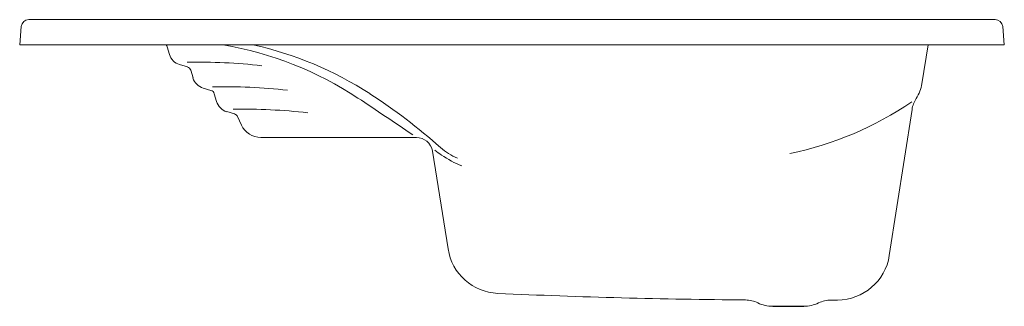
# Model space of a CAD drawing. Header units: millimetres. Extents: x 1308.49 to 1310.06, y 3711.03 to 3711.48.
import ezdxf

# ---------------------------------------------------------------- set-up
doc = ezdxf.new("R2010")
doc.units = ezdxf.units.MM
doc.layers.add('SANINDUSA', color=3, linetype='Continuous')

msp = doc.modelspace()

# ---------------------------------------------------------------- linework, layer by layer
at = {"layer": 'SANINDUSA', "lineweight": 0}
for p, q in [((1308.4943, 3711.471), (1308.4918, 3711.442)), ((1308.673, 3711.482), (1308.5062, 3711.482)), ((1308.673, 3711.482), (1309.9622, 3711.482)), ((1310.045, 3711.482), (1309.9622, 3711.482)), ((1310.0569, 3711.471), (1310.0595, 3711.442)), ((1308.4958, 3711.442), (1308.4918, 3711.442)), ((1308.4958, 3711.442), (1309.9385, 3711.442)), ((1308.7266, 3711.439), (1308.7302, 3711.4267)), ((1309.9385, 3711.442), (1309.9283, 3711.38)), ((1310.0555, 3711.442), (1309.9385, 3711.442)), ((1310.0595, 3711.442), (1310.0555, 3711.442)), ((1308.7464, 3711.4105), (1308.7587, 3711.4069)), ((1308.7641, 3711.4015), (1308.7677, 3711.3892)), ((1308.7839, 3711.373), (1308.7962, 3711.3694)), ((1308.8016, 3711.364), (1308.8052, 3711.3517)), ((1308.8214, 3711.3355), (1308.8337, 3711.3319)), ((1309.8764, 3711.1066), (1309.9126, 3711.3389)), ((1308.8387, 3711.3276), (1308.8449, 3711.3142)), ((1308.8757, 3711.2945), (1309.1233, 3711.2945)), ((1309.149, 3711.2726), (1309.1738, 3711.1168))]:
    msp.add_line(p, q, dxfattribs=at)
at = {"layer": 'SANINDUSA'}
msp.add_line((1309.6907, 3711.0255), (1309.7402, 3711.0255), dxfattribs=at)
at = {"layer": 'SANINDUSA', "lineweight": 0}
for centre, radius, start, end in [((1308.5062, 3711.47), 0.012, 90, 175), ((1310.045, 3711.47), 0.012, 5, 90), ((1308.7189, 3711.4367), 0.008, 16.4398, 41.1015), ((1308.7209, 3710.8877), 0.5623, 56.617, 80.2858), ((1308.7399, 3710.8862), 0.5693, 57.1014, 77.504), ((1308.7532, 3711.4335), 0.024, 196.4398, 253.5602), ((1308.7734, 3710.4728), 0.9417, 83.6529, 90.9255), ((1308.7564, 3711.3992), 0.008, 16.4398, 73.5602), ((1308.7907, 3711.396), 0.024, 196.4398, 253.5602), ((1308.8139, 3710.4336), 0.9417, 83.6529, 90.9255), ((1309.8671, 3711.3901), 0.062, 327.3425, 350.6529), ((1308.7939, 3711.3617), 0.008, 16.4398, 73.5602), ((1308.5523, 3710.5962), 0.9146, 48.224, 57.1014), ((1308.8282, 3711.3585), 0.024, 196.4398, 253.5602), ((1306.1382, 3706.9683), 5.2561, 55.4707, 56.617), ((1309.6098, 3711.7933), 0.5355, 281.6563, 304.3554), ((1309.958, 3711.3318), 0.046, 147.3425, 171.1457), ((1308.8466, 3710.3978), 0.9417, 83.6529, 90.9255), ((1308.8314, 3711.3242), 0.008, 24.9036, 73.5602), ((1308.8757, 3711.3285), 0.034, 204.9036, 270), ((1309.1233, 3711.2685), 0.026, 9.0494, 90), ((1306.1382, 3706.9683), 5.2561, 54.8588, 55.0024), ((1309.2225, 3711.3464), 0.0913, 228.224, 248.3512), ((1309.2515, 3711.3914), 0.1528, 234.8588, 248.5606), ((1309.2568, 3711.13), 0.084, 189.0494, 267.4022), ((1309.7934, 3711.1195), 0.084, 270.3537, 351.1457), ((1309.7291, 3721.5393), 10.504, 267.40219, 269.554), ((1309.6469, 3710.9896), 0.046, 64.006, 89.5571), ((1309.6907, 3711.0795), 0.054, 244.0284, 270), ((1309.7402, 3711.0795), 0.054, 270, 295.7373), ((1309.7837, 3710.9894), 0.046, 90.2965, 115.7373), ((1309.7291, 3721.5393), 10.504, 270.29653, 270.35372)]:
    msp.add_arc(centre, radius, start, end, dxfattribs=at)

doc.saveas('drawing.dxf')
